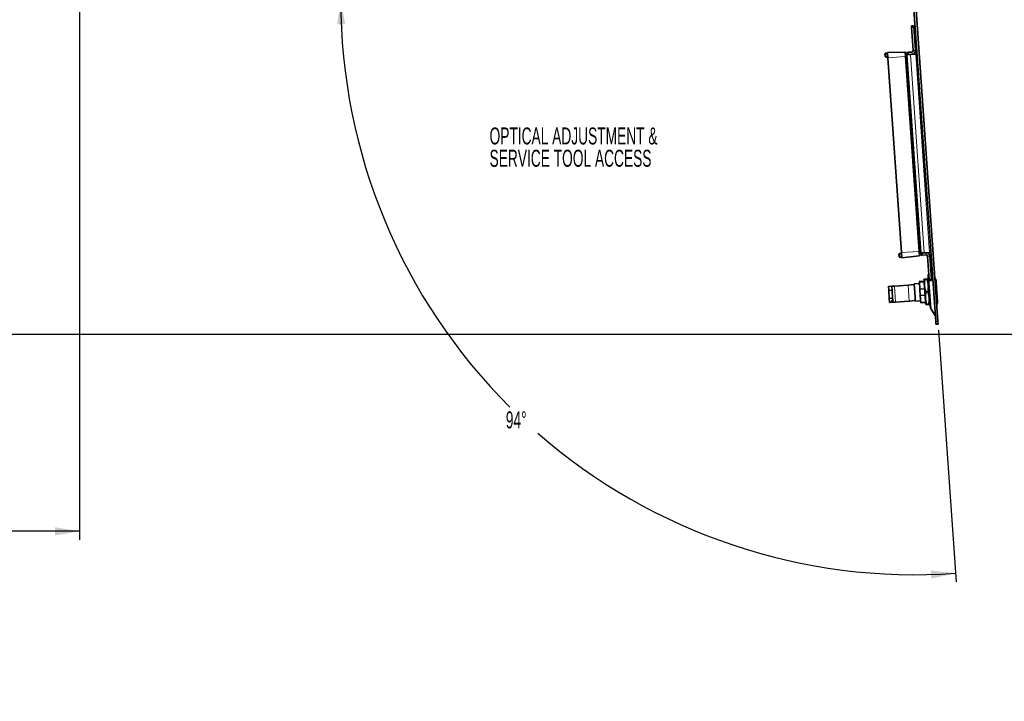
# Model space of a CAD drawing. Header units: millimetres. Extents: x 0 to 1118, y 0 to 864.
# Tile 63 of 86: x 393 to 577, y 318 to 445. Entities that reach past the tile are written whole.
import ezdxf

# ---------------------------------------------------------------- set-up
doc = ezdxf.new("R2010")
doc.units = ezdxf.units.MM
doc.layers.add('ALPHAREV', color=7, linetype='Continuous', lineweight=25)
doc.styles.add('SLDTEXTSTYLE0', font='TXT', dxfattribs={"width": 0.605})
doc.dimstyles.new('SLDDIMSTYLE0', dxfattribs={"dimtxt": 3.175, "dimasz": 4.572, "dimexe": 0, "dimexo": 0.0625, "dimgap": 0.79375, "dimtad": 0, "dimtih": 1, "dimtoh": 1, "dimdec": 0, "dimlfac": 4, "dimrnd": 1e-09, "dimzin": 12, "dimdsep": 46, "dimtxsty": 'SLDTEXTSTYLE0', "dimsah": 1, "dimcen": 0.09, "dimadec": 0, "dimazin": 3, "dimtfac": 1, "dimtofl": 0, "dimtmove": 0, "dimatfit": 3, "dimfxl": 1, "dimfrac": 2, "dimtolj": 1, "dimtzin": 12, "dimarcsym": 0})
doc.dimstyles.new('SLDDIMSTYLE1', dxfattribs={"dimtxt": 3.175, "dimasz": 4.572, "dimexe": 0, "dimexo": 0.0625, "dimgap": 0.79375, "dimtad": 0, "dimtih": 1, "dimtoh": 1, "dimdec": 4, "dimlfac": 4, "dimzin": 12, "dimdsep": 46, "dimtxsty": 'SLDTEXTSTYLE0', "dimsah": 1, "dimcen": 0.09, "dimadec": 0, "dimazin": 3, "dimtfac": 1, "dimtofl": 0, "dimtmove": 0, "dimatfit": 3, "dimfxl": 1, "dimfrac": 2, "dimtolj": 1, "dimtzin": 12, "dimarcsym": 0})

# ---------------------------------------------------------------- blocks, each defined once
blk = doc.blocks.new('_D')
at = {"layer": 'ALPHAREV'}
for p, q in [((403.83, 509.46), (403.83, 348.14)), ((271.33, 384.96), (271.33, 348.14)), ((188.78, 359.48), (187.69, 359.48)), ((187.69, 359.48), (187.69, 354.61)), ((193.63, 359.48), (194.72, 359.48)), ((194.72, 359.48), (194.72, 354.61)), ((187.69, 354.61), (188.78, 354.61)), ((194.72, 354.61), (193.63, 354.61)), ((271.33, 349.74), (248.17, 349.74)), ((403.83, 349.74), (271.33, 349.74))]:
    blk.add_line(p, q, dxfattribs=at)
for points in [[(271.33, 349.74), (275.9, 348.98), (275.9, 350.5)], [(403.83, 349.74), (399.26, 350.5), (399.26, 348.98)]]:
    blk.add_solid(points, dxfattribs=at)
at = {"layer": 'ALPHAREV', "char_height": 3.175, "attachment_point": 1, "style": 'SLDTEXTSTYLE0'}
for s, insert in [('530', (179.32, 358.7)), ('21', (188.78, 358.7)), ('MIN', (197, 358.7)), ('LENS CLEARANCE FOR', (166.72, 353.1)), ('INSTALLATION/REMOVAL', (165.39, 348.23)), ('PLEASE OBSERVE PUBLISHED HAZARD DISTANCES', (136.9, 343.36))]:
    blk.add_mtext(s, dxfattribs=dict(at, insert=insert))
blk = doc.blocks.new('_D_4')
at = {"layer": 'ALPHAREV'}
for p, q in [((475.1, 449.06), (451.06, 449.06)), ((564.4, 387.35), (567.69, 340.3))]:
    blk.add_line(p, q, dxfattribs=at)
for start, end in [(180, 225.1272), (228.941, 274)]:
    blk.add_arc((560.08, 449.06), 107.43, start, end, dxfattribs=at)
for points in [[(452.66, 449.06), (451.99, 444.47), (453.51, 444.5)], [(567.58, 341.89), (562.97, 342.43), (563.05, 340.91)]]:
    blk.add_solid(points, dxfattribs=at)
at = {"layer": 'ALPHAREV', "insert": (483.52, 372.15), "char_height": 3.175, "attachment_point": 1, "style": 'SLDTEXTSTYLE0'}
blk.add_mtext('94°', dxfattribs=at)
blk = doc.blocks.new('SW_NOTE_0_1')
at = {"layer": 'ALPHAREV', "color": 0, "char_height": 3.175, "attachment_point": 1, "style": 'SLDTEXTSTYLE0'}
for s, insert in [('OPTICAL ADJUSTMENT &', (0, 4.09)), ('SERVICE TOOL ACCESS', (0, -0.08))]:
    blk.add_mtext(s, dxfattribs=dict(at, insert=insert))

msp = doc.modelspace()

# ---------------------------------------------------------------- linework, layer by layer
at = {"color": 7, "linetype": 'Continuous', "lineweight": 35}
for p, q in [((559.680739, 449.056134), (563.885848, 388.920272)), ((560.081716, 449.056134), (564.284874, 388.948175)), ((559.346763, 444.155692), (559.745789, 444.183595)), ((559.364202, 443.906301), (559.346763, 444.155692)), ((559.763228, 443.934204), (559.364202, 443.906301)), ((559.668166, 439.559416), (559.364202, 443.906301)), ((559.745789, 444.183595), (559.763228, 443.934204)), ((560.067192, 439.587319), (559.763228, 443.934204)), ((554.48999, 439.065455), (554.374342, 438.927631)), ((554.40769, 438.450731), (554.374342, 438.927631)), ((554.40769, 438.450731), (554.541394, 438.330343)), ((554.863639, 439.098146), (554.48999, 439.065455)), ((554.48999, 439.065455), (554.541394, 438.330343)), ((554.541394, 438.330343), (554.915956, 438.349973)), ((554.85492, 439.222841), (558.090404, 439.279317)), ((554.924676, 438.225277), (554.85492, 439.222841)), ((557.470787, 401.814189), (554.924676, 438.225277)), ((558.217281, 439.163055), (558.266516, 438.458961)), ((558.266516, 438.458961), (560.812627, 402.047873)), ((558.376399, 438.585727), (558.508101, 438.588026)), ((558.463589, 439.224573), (558.71298, 439.242012)), ((558.491492, 438.825548), (558.463589, 439.224573)), ((558.740883, 438.842987), (558.491492, 438.825548)), ((558.493585, 438.795621), (559.142001, 438.840963)), ((558.493585, 438.795621), (561.08434, 401.746092)), ((559.436214, 439.292586), (558.71298, 439.242012)), ((558.71298, 439.242012), (558.740883, 438.842987)), ((559.464117, 438.89356), (558.740883, 438.842987)), ((560.139565, 438.910719), (559.142001, 438.840963)), ((560.386864, 438.958085), (559.464117, 438.89356)), ((560.358961, 439.357111), (560.034753, 439.33444)), ((560.388956, 438.928158), (560.139565, 438.910719)), ((557.105858, 401.656804), (556.990209, 401.518979)), ((557.023558, 401.042079), (556.990209, 401.518979)), ((557.479507, 401.689494), (557.105858, 401.656804)), ((557.105858, 401.656804), (557.157262, 400.921691)), ((557.540544, 400.816625), (557.470787, 401.814189)), ((560.812627, 402.047873), (560.861862, 401.343779)), ((561.069824, 401.953687), (560.939083, 401.937634)), ((561.732757, 401.791434), (561.08434, 401.746092)), ((561.086433, 401.716165), (561.335824, 401.733604)), ((561.114335, 401.317139), (561.086433, 401.716165)), ((561.363726, 401.334579), (561.114335, 401.317139)), ((561.335824, 401.733604), (562.059058, 401.784178)), ((561.335824, 401.733604), (561.363726, 401.334579)), ((561.363726, 401.334579), (562.08696, 401.385152)), ((561.732757, 401.791434), (562.730321, 401.86119)), ((562.059058, 401.784178), (562.981804, 401.848702)), ((562.685499, 401.427006), (563.009707, 401.449677)), ((562.730321, 401.86119), (562.979712, 401.878629)), ((557.023558, 401.042079), (557.157262, 400.921691)), ((557.157262, 400.921691), (557.531824, 400.941321)), ((557.540544, 400.816625), (560.7524, 401.210991)), ((562.657754, 396.806315), (562.35379, 401.1532)), ((563.05678, 396.834217), (562.752816, 401.181103)), ((562.58074, 397.907664), (562.547708, 397.839938)), ((563.157859, 399.090932), (562.931437, 398.626699)), ((558.721559, 395.754177), (556.165301, 395.575426)), ((559.843819, 395.832653), (558.721559, 395.754177)), ((560.832663, 396.027105), (559.835099, 395.957348)), ((559.835099, 395.957348), (559.843819, 395.832653)), ((559.843819, 395.832653), (559.888043, 395.200222)), ((561.704748, 396.457737), (560.806941, 396.394956)), ((560.806941, 396.394956), (560.81311, 396.306724)), ((560.81311, 396.306724), (561.710918, 396.369505)), ((560.81311, 396.306724), (560.905053, 394.991881)), ((562.24478, 396.877681), (561.8597, 396.850754)), ((562.446469, 397.319107), (562.837284, 391.730191)), ((562.657754, 396.806315), (563.05678, 396.834217)), ((562.675193, 396.556924), (562.657754, 396.806315)), ((563.074219, 396.584826), (562.675193, 396.556924)), ((563.05678, 396.834217), (563.074219, 396.584826)), ((563.90487, 396.812673), (563.72098, 397.012233)), ((555.043042, 395.49695), (555.666519, 395.540548)), ((555.095359, 394.748777), (555.043042, 395.49695)), ((555.718837, 394.792374), (555.095359, 394.748777)), ((555.095359, 394.748777), (555.199994, 393.252431)), ((556.165301, 395.575426), (555.666519, 395.540548)), ((555.666519, 395.540548), (555.718837, 394.792374)), ((555.718837, 394.792374), (555.823471, 393.296028)), ((559.888043, 395.200222), (560.008864, 393.472391)), ((561.802861, 395.054662), (560.905053, 394.991881)), ((560.905053, 394.991881), (560.986982, 393.820245)), ((560.986982, 393.820245), (561.88479, 393.883026)), ((562.410452, 394.508466), (562.025372, 394.481539)), ((555.199994, 393.252431), (555.823471, 393.296028)), ((555.252311, 392.504258), (555.199994, 393.252431)), ((555.377007, 392.512977), (555.252311, 392.504258)), ((555.840911, 393.046637), (555.377007, 392.512977)), ((555.835506, 392.545039), (555.377007, 392.512977)), ((555.823471, 393.296028), (555.840911, 393.046637)), ((555.835506, 392.545039), (555.875789, 392.547855)), ((555.840911, 393.046637), (555.872972, 392.588138)), ((555.875789, 392.547855), (555.872972, 392.588138)), ((556.374571, 392.582734), (555.875789, 392.547855)), ((558.930829, 392.761485), (556.374571, 392.582734)), ((560.053088, 392.839961), (558.930829, 392.761485)), ((560.008864, 393.472391), (560.053088, 392.839961)), ((560.053088, 392.839961), (560.061808, 392.715265)), ((560.061808, 392.715265), (561.059372, 392.785022)), ((560.986982, 393.820245), (561.078925, 392.505402)), ((561.078925, 392.505402), (561.976732, 392.568183)), ((561.078925, 392.505402), (561.085095, 392.41717)), ((561.085095, 392.41717), (561.982902, 392.479951)), ((562.576124, 392.139252), (562.191043, 392.112324)), ((564.056683, 392.211456), (564.21101, 392.434667)), ((563.010024, 391.228519), (563.788341, 390.074616)), ((563.920727, 388.42149), (563.885848, 388.920272)), ((564.319752, 388.449393), (563.920727, 388.42149)), ((564.284874, 388.948175), (564.319752, 388.449393))]:
    msp.add_line(p, q, dxfattribs=at)
at = {"color": 7, "linetype": 'Continuous', "lineweight": 18}
for p, q in [((554.924676, 438.225277), (558.148346, 438.450698)), ((558.148346, 438.450698), (558.090404, 439.279317)), ((558.148346, 438.450698), (558.266516, 438.458961)), ((560.694457, 402.03961), (558.148346, 438.450698)), ((558.266516, 438.458961), (558.384685, 438.467224)), ((558.376399, 438.585727), (558.384685, 438.467224)), ((558.515907, 438.4764), (558.384685, 438.467224)), ((558.384685, 438.467224), (560.930796, 402.056137)), ((559.142001, 438.840963), (561.732757, 401.791434)), ((559.436214, 439.292586), (559.464117, 438.89356)), ((559.668166, 439.559416), (560.067192, 439.587319)), ((560.139565, 438.910719), (562.730321, 401.86119)), ((557.470787, 401.814189), (560.694457, 402.03961)), ((560.694457, 402.03961), (560.812627, 402.047873)), ((560.7524, 401.210991), (560.694457, 402.03961)), ((560.812627, 402.047873), (560.930796, 402.056137)), ((560.930796, 402.056137), (561.062018, 402.065312)), ((560.930796, 402.056137), (560.939083, 401.937634)), ((562.08696, 401.385152), (562.059058, 401.784178)), ((562.35379, 401.1532), (562.752816, 401.181103)), ((562.547708, 397.839938), (563.010024, 391.228519)), ((563.788341, 390.074616), (563.157859, 399.090932)), ((558.721559, 395.754177), (558.930829, 392.761485)), ((562.005864, 392.17063), (561.684438, 396.767243)), ((562.429959, 396.819375), (562.751386, 392.222762)), ((556.165301, 395.575426), (556.374571, 392.582734)), ((555.872972, 392.588138), (555.835506, 392.545039)), ((563.885848, 388.920272), (564.284874, 388.948175))]:
    msp.add_line(p, q, dxfattribs=at)
at = {"color": 7, "linetype": 'Continuous', "lineweight": 35}
for centre, radius, start, end in [((558.092585, 439.154336), 0.125, 4, 91), ((558.374217, 438.710708), 0.125, 184, 271), ((559.418775, 439.541977), 0.25, 274, 4), ((559.418775, 439.541977), 0.65, 274, 4), ((560.737166, 401.33506), 0.125, 277, 4), ((560.954317, 401.813566), 0.125, 97, 184), ((562.104399, 401.135761), 0.65, 4, 94), ((562.104399, 401.135761), 0.25, 4, 94), ((563.468972, 397.390608), 1.025, 154, 184), ((563.04551, 399.145728), 0.125, 334, 4), ((561.708612, 396.760871), 0.025, 165.23371184, 184), ((565.310588, 395.811455), 3.75, 164.07071317, 165.23371184), ((558.972118, 395.368226), 3.75, 22.76628816, 23.90601127), ((562.406907, 396.809701), 0.025, 4, 22.76628816), ((563.886486, 396.795731), 0.025, 4, 42.65980825), ((562.028917, 392.180305), 0.025, 184, 202.76628816), ((565.463706, 393.621779), 3.75, 202.76628816, 203.90601127), ((559.125235, 393.17855), 3.75, 344.07071317, 345.23371184), ((562.727211, 392.229134), 0.025, 345.23371184, 4), ((564.190447, 392.448885), 0.025, 325.34019175, 4), ((563.859787, 391.801692), 1.025, 184, 214), ((563.684711, 390.004717), 0.125, 4, 34)]:
    msp.add_arc(centre, radius, start, end, dxfattribs=at)
for points, knots in [([(562.003977, 392.178561), (562.001838, 392.209154), (561.998547, 392.256217), (561.978577, 392.54181), (561.957907, 392.837398), (561.93225, 393.204317), (561.894964, 393.737531), (561.843825, 394.468844), (561.792687, 395.200157), (561.755401, 395.733371), (561.729743, 396.10029), (561.709074, 396.395878), (561.689103, 396.681471), (561.685812, 396.728534), (561.683673, 396.759127)], [0, 0, 0, 0, 0.1197284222, 0.1841803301, 0.25, 0.3158196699, 0.3802715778, 0.5, 0.6197284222, 0.6841803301, 0.75, 0.8158196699, 0.8802715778, 1, 1, 1, 1]), ([(561.8597, 396.850754), (561.813296, 396.847509), (561.72799, 396.841544), (561.69208, 396.839032), (561.704415, 396.839895), (561.704438, 396.839897)], [0, 0, 0, 0, 0.5435007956, 0.9991507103, 1, 1, 1, 1]), ([(562.025372, 394.481539), (561.962894, 394.69094), (561.817965, 395.176684), (561.742249, 395.977831), (561.820203, 396.557204), (561.8597, 396.850754)], [0, 0, 0, 0, 0.2721071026, 0.6312001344, 1, 1, 1, 1]), ([(562.400048, 396.888538), (562.393428, 396.888075), (562.38124, 396.887223), (562.287576, 396.880674), (562.24478, 396.877681)], [0, 0, 0, 0, 0.5430900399, 1, 1, 1, 1]), ([(562.24478, 396.877681), (562.307258, 396.66828), (562.452187, 396.182536), (562.527903, 395.381389), (562.449949, 394.802016), (562.410452, 394.508466)], [0, 0, 0, 0, 0.2721071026, 0.6312001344, 1, 1, 1, 1]), ([(564.215386, 392.450629), (564.213356, 392.479661), (564.210233, 392.524323), (564.191281, 392.795343), (564.171666, 393.075849), (564.147318, 393.424046), (564.111934, 393.930054), (564.063405, 394.624052), (564.014876, 395.31805), (563.979493, 395.824058), (563.955144, 396.172255), (563.935529, 396.452761), (563.916578, 396.723781), (563.913455, 396.768443), (563.911425, 396.797475)], [0, 0, 0, 0, 0.1197284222, 0.1841803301, 0.25, 0.3158196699, 0.3802715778, 0.5, 0.6197284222, 0.6841803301, 0.75, 0.8158196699, 0.8802715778, 1, 1, 1, 1]), ([(562.191043, 392.112324), (562.128565, 392.321726), (561.983637, 392.807469), (561.907921, 393.608616), (561.985875, 394.187989), (562.025372, 394.481539)], [0, 0, 0, 0, 0.2721071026, 0.6312001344, 1, 1, 1, 1]), ([(562.410452, 394.508466), (562.47293, 394.299065), (562.617859, 393.813322), (562.693574, 393.012174), (562.61562, 392.432801), (562.576124, 392.139252)], [0, 0, 0, 0, 0.2721071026, 0.6312001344, 1, 1, 1, 1]), ([(562.035776, 392.101467), (562.042395, 392.10193), (562.054583, 392.102782), (562.148247, 392.109332), (562.191043, 392.112324)], [0, 0, 0, 0, 0.5430900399, 1, 1, 1, 1]), ([(562.576124, 392.139252), (562.622527, 392.142497), (562.707833, 392.148462), (562.743743, 392.150973), (562.731409, 392.15011), (562.731386, 392.150109)], [0, 0, 0, 0, 0.54350079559, 0.9991507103, 1, 1, 1, 1])]:
    msp.add_open_spline(points, degree=3, knots=knots, dxfattribs=at)
at = {"layer": 'ALPHAREV'}
msp.add_line((271.327469, 386.556134), (808.843887, 386.556134), dxfattribs=at)

# ---------------------------------------------------------------- block references
msp.add_blockref('SW_NOTE_0_1', (480.480432, 421.107217), dxfattribs=at)

# ---------------------------------------------------------------- dimensions: what is measured, and where the dimension line sits
dim = msp.add_linear_dim(base=(271.327469, 349.738152), p1=(403.827469, 511.056134), p2=(271.327469, 386.556134), text='<> MIN\\PLENS CLEARANCE FOR \\PINSTALLATION/REMOVAL\\PPLEASE OBSERVE PUBLISHED HAZARD DISTANCES', dimstyle='SLDDIMSTYLE0', dxfattribs=at)
dim.commit()
dim.dimension.update_dxf_attribs({"geometry": '_D', "text_midpoint": (192.171161, 349.738152), "dimtype": 160})
dim = msp.add_angular_dim_2l(base=(460.878236, 407.835683), line1=((564.284874, 388.948175), (559.881845, 451.914418)), line2=((481.490878, 449.056134), (476.697537, 449.056134)), dimstyle='SLDDIMSTYLE1', dxfattribs=at)
dim.commit()
dim.dimension.update_dxf_attribs({"geometry": '_D_4', "text_midpoint": (486.817009, 370.489355), "dimtype": 162})

doc.saveas('drawing.dxf')
